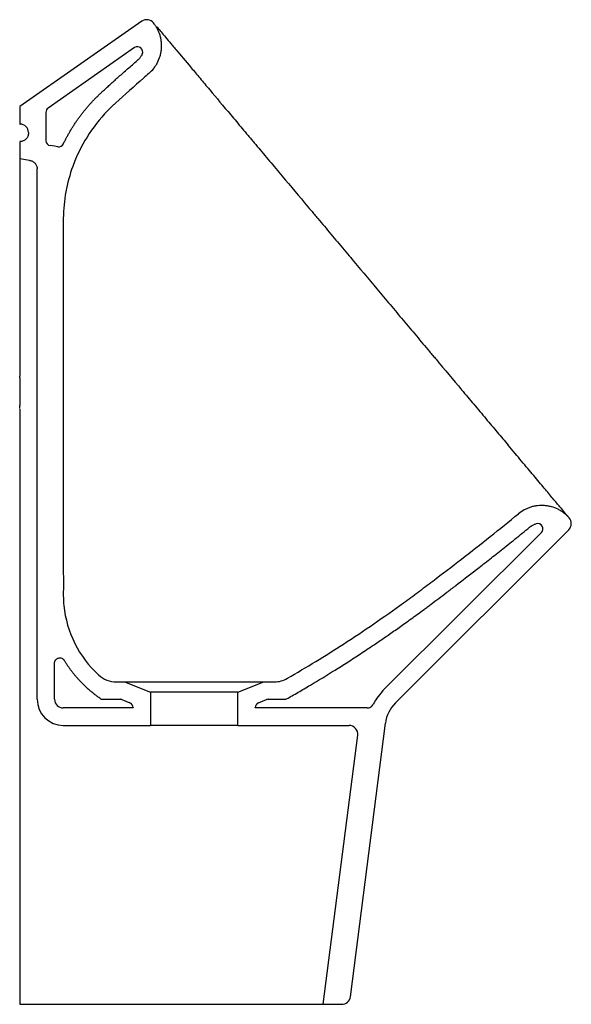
# Model space of a CAD drawing. Header units: millimetres. Extents: x 4445.649 to 4445.965, y 2461.447 to 2462.011.
import ezdxf

# ---------------------------------------------------------------- set-up
doc = ezdxf.new("R2010")
doc.units = ezdxf.units.MM
doc.layers.add('SANINDUSA', color=3, linetype='Continuous')

msp = doc.modelspace()

# ---------------------------------------------------------------- linework, layer by layer
at = {"layer": 'SANINDUSA'}
for p, q in [((4445.718859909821, 2462.010515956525), (4445.64889335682, 2461.961524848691)), ((4445.714684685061, 2461.995384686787), (4445.665172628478, 2461.960715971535)), ((4445.648893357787, 2461.961524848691), (4445.648893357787, 2461.951524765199)), ((4445.663893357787, 2461.958258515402), (4445.663893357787, 2461.942122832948)), ((4445.648893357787, 2461.951524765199), (4445.649093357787, 2461.951524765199)), ((4445.653893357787, 2461.946724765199), (4445.653893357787, 2461.946324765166)), ((4445.648893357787, 2461.941524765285), (4445.648893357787, 2461.93152481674)), ((4445.668892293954, 2461.938812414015), (4445.666475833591, 2461.93915202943)), ((4445.670817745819, 2461.938541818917), (4445.668892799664, 2461.938812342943)), ((4445.654589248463, 2461.930724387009), (4445.648893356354, 2461.93152481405)), ((4445.658893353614, 2461.621524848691), (4445.658893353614, 2461.925773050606)), ((4445.648893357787, 2461.806003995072), (4445.648893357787, 2461.806350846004)), ((4445.648893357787, 2461.806003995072), (4445.648893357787, 2461.790003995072)), ((4445.648893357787, 2461.78919446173), (4445.648893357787, 2461.790003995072)), ((4445.963632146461, 2461.718805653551), (4445.86422537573, 2461.619398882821)), ((4445.947936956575, 2461.717252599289), (4445.857154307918, 2461.626469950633)), ((4445.668893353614, 2461.621524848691), (4445.668893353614, 2461.642279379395)), ((4445.704279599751, 2461.631524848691), (4445.708893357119, 2461.631524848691)), ((4445.708893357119, 2461.631524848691), (4445.72389335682, 2461.625524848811)), ((4445.708893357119, 2461.631524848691), (4445.788893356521, 2461.631524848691)), ((4445.77389335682, 2461.625524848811), (4445.788893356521, 2461.631524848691)), ((4445.788893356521, 2461.631524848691), (4445.794879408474, 2461.631524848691)), ((4445.72389335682, 2461.625524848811), (4445.72389335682, 2461.606524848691)), ((4445.77389335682, 2461.625524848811), (4445.72389335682, 2461.625524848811)), ((4445.77389335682, 2461.606524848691), (4445.77389335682, 2461.625524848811)), ((4445.713893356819, 2461.616524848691), (4445.673893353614, 2461.616524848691)), ((4445.696562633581, 2461.621524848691), (4445.706389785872, 2461.621524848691)), ((4445.707503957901, 2461.621310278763), (4445.712007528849, 2461.619508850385)), ((4445.713893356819, 2461.616723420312), (4445.713893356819, 2461.616524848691)), ((4445.78389335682, 2461.616524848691), (4445.78389335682, 2461.616723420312)), ((4445.847988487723, 2461.616524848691), (4445.78389335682, 2461.616524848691)), ((4445.785779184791, 2461.619508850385), (4445.790282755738, 2461.621310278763)), ((4445.791396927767, 2461.621524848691), (4445.800756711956, 2461.621524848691)), ((4445.673893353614, 2461.606524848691), (4445.72389335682, 2461.606524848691)), ((4445.77389335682, 2461.606524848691), (4445.72389335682, 2461.606524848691)), ((4445.77389335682, 2461.606524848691), (4445.837686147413, 2461.606524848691)), ((4445.838451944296, 2461.450890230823), (4445.858529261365, 2461.607795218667)), ((4445.82289335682, 2461.446524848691), (4445.84264570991, 2461.600890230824)), ((4445.822893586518, 2461.446524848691), (4445.833492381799, 2461.446524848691))]:
    msp.add_line(p, q, dxfattribs=at)
for centre, radius, start, end in [((4445.721727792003, 2462.006420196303), 0.005000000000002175, 38.57687134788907, 124.9999999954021), ((4445.71640541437, 2461.992927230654), 0.003, 333.9335507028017, 124.9999999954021), ((4445.666893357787, 2461.958258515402), 0.003, 124.9999999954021, 180), ((4445.649093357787, 2461.946724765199), 0.004800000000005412, 0, 90), ((4445.666893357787, 2461.942122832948), 0.003, 180, 261.9999056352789), ((4445.671235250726, 2461.941512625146), 0.003, 262.0002776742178, 334.1492090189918), ((4445.960096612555, 2461.722341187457), 0.004999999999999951, 315, 41.60688621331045), ((4445.945815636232, 2461.719373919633), 0.003, 315, 106.8341007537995), ((4445.704279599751, 2461.646524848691), 0.015, 227.4699453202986, 270), ((4445.794879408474, 2461.646524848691), 0.015, 270, 300.1138535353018), ((4445.696562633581, 2461.624524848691), 0.003, 233.0061285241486, 270), ((4445.800756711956, 2461.624524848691), 0.003, 270, 299.812216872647), ((4445.673893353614, 2461.621524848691), 0.01500000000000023, 180, 270), ((4445.673893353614, 2461.621524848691), 0.005000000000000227, 180, 270), ((4445.706389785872, 2461.618524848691), 0.003, 68.19859051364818, 90), ((4445.71089335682, 2461.616723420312), 0.003, 0, 68.19859051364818), ((4445.78689335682, 2461.616723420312), 0.003, 111.8014094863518, 180), ((4445.791396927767, 2461.618524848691), 0.003, 90, 111.8014094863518), ((4445.878367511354, 2461.605256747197), 0.02000000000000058, 135, 172.708146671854), ((4445.837686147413, 2461.601524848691), 0.005000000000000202, 352.708146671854, 90), ((4445.833492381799, 2461.451524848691), 0.005, 270, 352.708146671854)]:
    msp.add_arc(centre, radius, start, end, dxfattribs=at)
for points, knots in [([(4445.722999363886, 2461.980596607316), (4445.724017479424, 2461.981481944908), (4445.724934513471, 2461.982450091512), (4445.726164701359, 2461.984021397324), (4445.726550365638, 2461.984565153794), (4445.727271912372, 2461.985693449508), (4445.72760902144, 2461.98628087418), (4445.728524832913, 2461.988070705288), (4445.729014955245, 2461.989307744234), (4445.729572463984, 2461.99122795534), (4445.729728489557, 2461.991878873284), (4445.72997892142, 2461.993203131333), (4445.73007167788, 2461.993868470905), (4445.730253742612, 2461.995861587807), (4445.730248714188, 2461.997191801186), (4445.73004985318, 2461.999189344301), (4445.729950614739, 2461.999859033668), (4445.72969037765, 2462.001175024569), (4445.729529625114, 2462.001822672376), (4445.72895762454, 2462.003735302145), (4445.728457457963, 2462.004970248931), (4445.72752269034, 2462.006760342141), (4445.727182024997, 2462.00734252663), (4445.726449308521, 2462.008467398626), (4445.726056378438, 2462.009011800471), (4445.725636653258, 2462.009538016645)], [0, 0, 0, 0, 0.1250000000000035, 0.1250000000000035, 0.1875000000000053, 0.1875000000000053, 0.250000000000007, 0.250000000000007, 0.3750000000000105, 0.3750000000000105, 0.4375000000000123, 0.4375000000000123, 0.5000000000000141, 0.5000000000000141, 0.6250000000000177, 0.6250000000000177, 0.6875000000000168, 0.6875000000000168, 0.7500000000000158, 0.7500000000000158, 0.8750000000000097, 0.8750000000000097, 0.9375000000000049, 0.9375000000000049, 1, 1, 1, 1]), ([(4445.727429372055, 2462.007411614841), (4445.728524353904, 2462.00610666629), (4445.729995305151, 2462.004353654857), (4445.732764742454, 2462.001053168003), (4445.733782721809, 2461.999839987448), (4445.735453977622, 2461.99784826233), (4445.736035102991, 2461.997155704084), (4445.737246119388, 2461.995712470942), (4445.737872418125, 2461.994966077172), (4445.7411030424, 2461.991115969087), (4445.744006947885, 2461.987655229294), (4445.748827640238, 2461.981910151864), (4445.750512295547, 2461.979902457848), (4445.753158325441, 2461.976749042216), (4445.754060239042, 2461.975674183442), (4445.755904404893, 2461.973476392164), (4445.756847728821, 2461.972352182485), (4445.761622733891, 2461.966661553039), (4445.765659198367, 2461.961851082), (4445.772029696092, 2461.95425901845), (4445.774205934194, 2461.951665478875), (4445.777550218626, 2461.94767991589), (4445.778678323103, 2461.946335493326), (4445.78039080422, 2461.944294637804), (4445.780965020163, 2461.943610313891), (4445.78212030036, 2461.942233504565), (4445.782701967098, 2461.941540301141), (4445.78561475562, 2461.938068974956), (4445.78796616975, 2461.93526666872), (4445.792709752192, 2461.929613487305), (4445.795101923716, 2461.926762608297), (4445.80233884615, 2461.918137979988), (4445.807243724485, 2461.912292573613), (4445.813478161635, 2461.904862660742), (4445.814730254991, 2461.903370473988), (4445.81661639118, 2461.901122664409), (4445.817245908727, 2461.900372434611), (4445.818504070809, 2461.89887301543), (4445.819133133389, 2461.898123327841), (4445.822278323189, 2461.894375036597), (4445.824794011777, 2461.891376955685), (4445.829824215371, 2461.885382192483), (4445.832338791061, 2461.882385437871), (4445.837367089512, 2461.876392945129), (4445.839880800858, 2461.873397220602), (4445.847420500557, 2461.864411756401), (4445.852445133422, 2461.858423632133), (4445.858723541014, 2461.850941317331), (4445.859979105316, 2461.849444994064), (4445.862490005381, 2461.846452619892), (4445.86374529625, 2461.844956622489), (4445.867509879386, 2461.840470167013), (4445.870018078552, 2461.837481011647), (4445.875031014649, 2461.831506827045), (4445.877535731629, 2461.828521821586), (4445.881291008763, 2461.824046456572), (4445.88254256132, 2461.822554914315), (4445.884419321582, 2461.820318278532), (4445.885044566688, 2461.81957314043), (4445.886294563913, 2461.818083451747), (4445.886919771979, 2461.817338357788), (4445.892535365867, 2461.810645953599), (4445.897412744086, 2461.804833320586), (4445.904557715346, 2461.796318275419), (4445.90691069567, 2461.793514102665), (4445.910396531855, 2461.78935984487), (4445.911551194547, 2461.787983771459), (4445.913845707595, 2461.785249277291), (4445.914988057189, 2461.783887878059), (4445.918360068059, 2461.779869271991), (4445.920542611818, 2461.777268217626), (4445.924781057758, 2461.77221703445), (4445.926836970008, 2461.769766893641), (4445.92883004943, 2461.76739163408)], [0, 0, 0, 0, 0.06249999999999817, 0.06249999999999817, 0.09374999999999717, 0.09374999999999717, 0.1093749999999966, 0.1093749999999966, 0.124999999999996, 0.124999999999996, 0.1874999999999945, 0.1874999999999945, 0.2187499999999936, 0.2187499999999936, 0.2343749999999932, 0.2343749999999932, 0.2499999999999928, 0.2499999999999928, 0.3124999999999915, 0.3124999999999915, 0.3437499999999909, 0.3437499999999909, 0.3593749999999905, 0.3593749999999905, 0.3671874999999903, 0.3671874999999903, 0.3749999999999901, 0.3749999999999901, 0.4062499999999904, 0.4062499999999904, 0.4374999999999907, 0.4374999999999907, 0.4999999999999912, 0.4999999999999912, 0.5156249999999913, 0.5156249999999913, 0.5234374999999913, 0.5234374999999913, 0.5312499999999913, 0.5312499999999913, 0.5624999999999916, 0.5624999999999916, 0.5937499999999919, 0.5937499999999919, 0.6249999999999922, 0.6249999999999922, 0.6874999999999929, 0.6874999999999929, 0.7031249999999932, 0.7031249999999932, 0.7187499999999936, 0.7187499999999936, 0.7499999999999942, 0.7499999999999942, 0.7812499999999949, 0.7812499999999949, 0.7968749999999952, 0.7968749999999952, 0.8046874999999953, 0.8046874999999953, 0.8124999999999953, 0.8124999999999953, 0.8749999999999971, 0.8749999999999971, 0.906249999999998, 0.906249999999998, 0.9218749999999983, 0.9218749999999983, 0.9374999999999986, 0.9374999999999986, 0.9687499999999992, 0.9687499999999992, 1, 1, 1, 1]), ([(4445.719100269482, 2461.991608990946), (4445.719007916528, 2461.991420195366), (4445.718794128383, 2461.991013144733), (4445.71842421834, 2461.990404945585), (4445.71798972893, 2461.989789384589), (4445.71756550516, 2461.989268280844), (4445.717168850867, 2461.988834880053), (4445.716813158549, 2461.988478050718), (4445.716562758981, 2461.988254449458), (4445.716437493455, 2461.988142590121)], [0.634137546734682, 0.634137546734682, 0.634137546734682, 0.634137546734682, 0.6865544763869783, 0.7487823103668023, 0.8115800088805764, 0.874377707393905, 0.9162664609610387, 0.9581112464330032, 1, 1, 1, 1]), ([(4445.67393504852, 2461.940204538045), (4445.674037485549, 2461.940415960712), (4445.67428082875, 2461.940914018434), (4445.674670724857, 2461.941695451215), (4445.675105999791, 2461.942547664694), (4445.675548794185, 2461.94339465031), (4445.675999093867, 2461.944236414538), (4445.676456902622, 2461.945072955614), (4445.676922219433, 2461.945904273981), (4445.677395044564, 2461.946730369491), (4445.677875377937, 2461.947551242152), (4445.678363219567, 2461.948366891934), (4445.678858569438, 2461.949177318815), (4445.679361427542, 2461.949982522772), (4445.679871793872, 2461.950782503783), (4445.680389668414, 2461.951577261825), (4445.68091505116, 2461.952366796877), (4445.681447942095, 2461.953151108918), (4445.681988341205, 2461.953930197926), (4445.68253624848, 2461.954704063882), (4445.683091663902, 2461.955472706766), (4445.683654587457, 2461.956236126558), (4445.684225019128, 2461.95699432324), (4445.684802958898, 2461.957747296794), (4445.68538840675, 2461.958495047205), (4445.685981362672, 2461.959237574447), (4445.686581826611, 2461.959974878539), (4445.687189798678, 2461.960706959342), (4445.687805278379, 2461.961433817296), (4445.688428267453, 2461.962155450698), (4445.689058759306, 2461.962871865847), (4445.689696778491, 2461.963583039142), (4445.690342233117, 2461.964289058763), (4445.690995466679, 2461.964989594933), (4445.691726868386, 2461.965761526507), (4445.692595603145, 2461.966647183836), (4445.693657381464, 2461.967691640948), (4445.694887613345, 2461.968873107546), (4445.696286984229, 2461.970190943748), (4445.697855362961, 2461.971645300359), (4445.699592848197, 2461.973236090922), (4445.701499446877, 2461.97496331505), (4445.70357518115, 2461.976826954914), (4445.705820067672, 2461.978826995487), (4445.708234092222, 2461.980963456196), (4445.710817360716, 2461.983236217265), (4445.713569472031, 2461.985645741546), (4445.715463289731, 2461.987294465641), (4445.716437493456, 2461.988142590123)], [0.03261184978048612, 0.03261184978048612, 0.03261184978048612, 0.03261184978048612, 0.04316364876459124, 0.05750898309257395, 0.07183517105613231, 0.0861434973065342, 0.1004352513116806, 0.1147117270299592, 0.1289742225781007, 0.1432240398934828, 0.1574624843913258, 0.1716908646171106, 0.1859104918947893, 0.2001226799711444, 0.2143287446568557, 0.2285300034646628, 0.2427277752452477, 0.2569233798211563, 0.2711181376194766, 0.2853133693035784, 0.2995103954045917, 0.3137105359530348, 0.3279151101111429, 0.3421254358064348, 0.3563428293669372, 0.3705686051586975, 0.3848040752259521, 0.399050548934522, 0.4133093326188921, 0.427581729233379, 0.441869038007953, 0.4561725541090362, 0.4704935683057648, 0.4848333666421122, 0.499193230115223, 0.5182548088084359, 0.5405507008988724, 0.5660857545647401, 0.5948631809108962, 0.6268852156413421, 0.6621534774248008, 0.7006691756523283, 0.7424332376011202, 0.7874463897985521, 0.8357092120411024, 0.88722217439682, 0.9419856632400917, 1, 1, 1, 1]), ([(4445.722999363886, 2461.980596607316), (4445.721980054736, 2461.979710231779), (4445.715553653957, 2461.974101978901), (4445.708804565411, 2461.968077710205), (4445.69349417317, 2461.954154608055), (4445.68497567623, 2461.941844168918), (4445.67981296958, 2461.928658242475), (4445.679302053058, 2461.927251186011)], [0.05221177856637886, 0.05221177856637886, 0.05221177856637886, 0.05221177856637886, 0.0625, 0.1171875, 0.12109375, 0.21875, 0.2302928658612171, 0.2302928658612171, 0.2302928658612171, 0.2302928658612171]), ([(4445.653893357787, 2461.946324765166), (4445.653893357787, 2461.946007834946), (4445.653862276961, 2461.94569619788), (4445.653740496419, 2461.945083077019), (4445.653648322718, 2461.944778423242), (4445.653407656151, 2461.9441973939), (4445.653260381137, 2461.943921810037), (4445.652912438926, 2461.943400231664), (4445.652709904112, 2461.943153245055), (4445.65226746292, 2461.942710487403), (4445.652026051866, 2461.942511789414), (4445.651501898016, 2461.942160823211), (4445.651222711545, 2461.94201159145), (4445.650645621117, 2461.941771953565), (4445.650343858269, 2461.941679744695), (4445.649723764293, 2461.941555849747), (4445.649410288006, 2461.941524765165), (4445.649093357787, 2461.941524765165)], [0, 0, 0, 0, 0.125, 0.125, 0.25, 0.25, 0.375, 0.375, 0.5, 0.5, 0.625, 0.625, 0.75, 0.75, 0.875, 0.875, 1, 1, 1, 1]), ([(4445.648893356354, 2461.93152481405), (4445.648893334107, 2461.931523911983), (4445.648893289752, 2461.931522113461), (4445.648893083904, 2461.931507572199), (4445.648892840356, 2461.931484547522), (4445.64889258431, 2461.93145235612), (4445.64889235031, 2461.931411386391), (4445.648892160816, 2461.931361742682), (4445.648892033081, 2461.931303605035), (4445.648891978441, 2461.931237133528), (4445.648892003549, 2461.931162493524), (4445.648892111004, 2461.931079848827), (4445.648892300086, 2461.930989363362), (4445.648892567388, 2461.930891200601), (4445.648892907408, 2461.930785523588), (4445.6488933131, 2461.930672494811), (4445.648893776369, 2461.93055227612), (4445.648894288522, 2461.930425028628), (4445.648894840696, 2461.930290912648), (4445.648895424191, 2461.930150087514), (4445.648896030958, 2461.930002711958), (4445.64889665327, 2461.929848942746), (4445.648897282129, 2461.92968893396), (4445.648897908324, 2461.929522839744), (4445.648898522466, 2461.929350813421), (4445.648899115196, 2461.929173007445), (4445.648899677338, 2461.928989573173), (4445.648900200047, 2461.928800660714), (4445.648900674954, 2461.928606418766), (4445.648901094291, 2461.928406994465), (4445.648901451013, 2461.928202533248), (4445.648901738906, 2461.927993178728), (4445.648901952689, 2461.927779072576), (4445.648902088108, 2461.927560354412), (4445.648902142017, 2461.927337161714), (4445.648902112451, 2461.927109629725), (4445.648901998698, 2461.926877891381), (4445.648901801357, 2461.926642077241), (4445.648901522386, 2461.926402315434), (4445.648901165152, 2461.926158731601), (4445.648900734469, 2461.925911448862), (4445.648900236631, 2461.925660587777), (4445.648899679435, 2461.925406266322), (4445.648899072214, 2461.925148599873), (4445.648898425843, 2461.924887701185), (4445.648897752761, 2461.924623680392), (4445.648897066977, 2461.924356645), (4445.648896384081, 2461.924086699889), (4445.648895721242, 2461.923813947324), (4445.648895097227, 2461.923538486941), (4445.648894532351, 2461.923260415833), (4445.648894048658, 2461.922979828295), (4445.648893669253, 2461.922696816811), (4445.648893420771, 2461.922411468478), (4445.648892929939, 2461.920948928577), (4445.648905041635, 2461.918085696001), (4445.64890596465, 2461.913311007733), (4445.648905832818, 2461.907977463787), (4445.648901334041, 2461.902002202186), (4445.648888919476, 2461.896665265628), (4445.648898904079, 2461.892289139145), (4445.648916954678, 2461.889110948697), (4445.648935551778, 2461.885712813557), (4445.648949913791, 2461.882083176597), (4445.648955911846, 2461.878212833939), (4445.648951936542, 2461.874095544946), (4445.648938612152, 2461.869728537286), (4445.648919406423, 2461.865113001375), (4445.648899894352, 2461.86025486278), (4445.648890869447, 2461.85521688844), (4445.648896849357, 2461.849943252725), (4445.648899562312, 2461.844372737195), (4445.648897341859, 2461.838383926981), (4445.648892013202, 2461.833830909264), (4445.648894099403, 2461.830862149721), (4445.648896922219, 2461.829586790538), (4445.648900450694, 2461.828230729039), (4445.648904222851, 2461.826793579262), (4445.648907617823, 2461.825275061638), (4445.648910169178, 2461.823675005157), (4445.648911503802, 2461.821993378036), (4445.648911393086, 2461.820230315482), (4445.648909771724, 2461.818386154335), (4445.648906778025, 2461.816461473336), (4445.648902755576, 2461.814457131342), (4445.648898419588, 2461.812374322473), (4445.6488944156, 2461.810214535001), (4445.648893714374, 2461.808749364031), (4445.648893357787, 2461.80800429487)], [0, 0, 0, 0, 0.005559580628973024, 0.01108457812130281, 0.01657537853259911, 0.02203230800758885, 0.02745563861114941, 0.03284559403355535, 0.03820235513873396, 0.04352606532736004, 0.04881683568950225, 0.05407474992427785, 0.05929986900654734, 0.06449223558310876, 0.069651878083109, 0.07477881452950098, 0.07987305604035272, 0.08493461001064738, 0.08996348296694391, 0.09495968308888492, 0.09992322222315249, 0.1048541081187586, 0.1097523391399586, 0.1146179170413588, 0.1194508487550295, 0.124251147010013, 0.129018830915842, 0.1337539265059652, 0.1384564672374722, 0.1431264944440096, 0.1477640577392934, 0.1523692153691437, 0.1569420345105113, 0.1614825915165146, 0.1659909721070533, 0.1704672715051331, 0.1749115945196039, 0.1793240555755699, 0.1837047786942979, 0.1880538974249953, 0.1923715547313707, 0.1966579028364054, 0.2009131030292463, 0.2051373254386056, 0.2093307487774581, 0.2134935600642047, 0.2176259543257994, 0.2217281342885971, 0.2258003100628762, 0.2298426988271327, 0.2338555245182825, 0.2378390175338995, 0.2417934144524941, 0.2457189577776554, 0.2496158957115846, 0.3012483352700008, 0.3508449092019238, 0.3997319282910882, 0.4490886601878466, 0.4998008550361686, 0.5210540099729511, 0.543082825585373, 0.5659319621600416, 0.5896339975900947, 0.614208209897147, 0.6396598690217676, 0.665979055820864, 0.6931403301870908, 0.7211038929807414, 0.7498132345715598, 0.7783052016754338, 0.8086323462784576, 0.840767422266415, 0.8746563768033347, 0.8809463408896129, 0.8876464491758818, 0.8947576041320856, 0.9022804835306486, 0.9102155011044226, 0.9185627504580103, 0.9273219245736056, 0.9364922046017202, 0.946072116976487, 0.9560593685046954, 0.9664506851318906, 0.9772416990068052, 0.9884269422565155, 0.9999999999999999, 0.9999999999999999, 0.9999999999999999, 0.9999999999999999]), ([(4445.654589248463, 2461.930724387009), (4445.654887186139, 2461.930682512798), (4445.655176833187, 2461.93061460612), (4445.655740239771, 2461.930428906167), (4445.656015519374, 2461.930310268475), (4445.65654261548, 2461.930024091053), (4445.656789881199, 2461.929859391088), (4445.657252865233, 2461.929488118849), (4445.657470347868, 2461.929279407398), (4445.657862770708, 2461.928828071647), (4445.658036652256, 2461.928587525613), (4445.658340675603, 2461.928077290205), (4445.658471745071, 2461.927804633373), (4445.658680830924, 2461.92724582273), (4445.658759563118, 2461.926959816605), (4445.658865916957, 2461.926374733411), (4445.658893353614, 2461.926073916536), (4445.658893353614, 2461.925773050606)], [0, 0, 0, 0, 0.125, 0.125, 0.25, 0.25, 0.375, 0.375, 0.5, 0.5, 0.625, 0.625, 0.75, 0.75, 0.875, 0.875, 1, 1, 1, 1]), ([(4445.679302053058, 2461.927251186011), (4445.675864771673, 2461.917784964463), (4445.673987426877, 2461.907635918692), (4445.673892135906, 2461.896760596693), (4445.673898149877, 2461.892019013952), (4445.673887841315, 2461.877018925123), (4445.673893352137, 2461.860465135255), (4445.67389335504, 2461.845981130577), (4445.673893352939, 2461.826324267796), (4445.673893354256, 2461.791148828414), (4445.673893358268, 2461.755973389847), (4445.673893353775, 2461.733212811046), (4445.67389335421, 2461.727005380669), (4445.673893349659, 2461.712521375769), (4445.67389473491, 2461.698554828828), (4445.673905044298, 2461.68458960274), (4445.673880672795, 2461.679413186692), (4445.675009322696, 2461.661465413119), (4445.682826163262, 2461.645849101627), (4445.694139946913, 2461.635471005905)], [0.2302928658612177, 0.2302928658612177, 0.2302928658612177, 0.2302928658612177, 0.3079495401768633, 0.30859375, 0.3125, 0.34375, 0.421875, 0.4375, 0.453125, 0.5703125, 0.703125, 0.71875, 0.7421875, 0.75, 0.828125, 0.84765625, 0.85546875, 0.8671875, 0.9843562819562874, 0.9843562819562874, 0.9843562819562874, 0.9843562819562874]), ([(4445.963835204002, 2461.725661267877), (4445.963835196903, 2461.725661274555), (4445.96382251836, 2461.725676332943), (4445.963772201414, 2461.72573611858), (4445.963734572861, 2461.725780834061), (4445.963584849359, 2461.725958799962), (4445.963435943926, 2461.726135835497), (4445.962845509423, 2461.72683819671), (4445.962261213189, 2461.727533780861), (4445.960715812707, 2461.729375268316), (4445.959754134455, 2461.730521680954), (4445.958306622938, 2461.732247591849), (4445.958005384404, 2461.732606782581), (4445.957382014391, 2461.73335009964), (4445.957059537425, 2461.733734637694), (4445.95606006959, 2461.734926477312), (4445.955351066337, 2461.7357719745), (4445.953097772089, 2461.738459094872), (4445.951427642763, 2461.740450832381), (4445.948670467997, 2461.743738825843), (4445.947709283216, 2461.744885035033), (4445.945701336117, 2461.747279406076), (4445.94465402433, 2461.748528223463), (4445.941383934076, 2461.752427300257), (4445.939065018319, 2461.755192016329), (4445.934153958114, 2461.761046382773), (4445.931561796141, 2461.764136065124), (4445.92883004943, 2461.76739163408)], [0, 0, 0, 0, 0.03125000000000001, 0.03125000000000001, 0.0625, 0.0625, 0.125, 0.125, 0.2499999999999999, 0.2499999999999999, 0.3749999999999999, 0.3749999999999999, 0.40625, 0.40625, 0.4375000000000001, 0.4375000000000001, 0.5000000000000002, 0.5000000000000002, 0.6250000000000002, 0.6250000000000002, 0.6875000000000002, 0.6875000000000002, 0.7500000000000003, 0.7500000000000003, 0.8750000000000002, 0.8750000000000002, 1, 1, 1, 1]), ([(4445.963835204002, 2461.725661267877), (4445.962941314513, 2461.726667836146), (4445.961963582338, 2461.727575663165), (4445.960374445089, 2461.72879308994), (4445.959824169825, 2461.729174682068), (4445.958967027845, 2461.729709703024), (4445.958675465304, 2461.729882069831), (4445.958087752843, 2461.730210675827), (4445.957790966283, 2461.730367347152), (4445.956292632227, 2461.731113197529), (4445.95504827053, 2461.731590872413), (4445.95343569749, 2461.732039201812), (4445.953110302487, 2461.732121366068), (4445.952453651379, 2461.732270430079), (4445.952121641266, 2461.732337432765), (4445.951126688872, 2461.732513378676), (4445.95046243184, 2461.732598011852), (4445.948466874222, 2461.732756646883), (4445.947132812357, 2461.732736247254), (4445.945460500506, 2461.732548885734), (4445.945124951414, 2461.732503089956), (4445.944459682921, 2461.732395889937), (4445.944129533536, 2461.732334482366), (4445.943146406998, 2461.732127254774), (4445.941855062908, 2461.731789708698), (4445.940602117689, 2461.731331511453), (4445.93936860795, 2461.730812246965), (4445.938758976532, 2461.730520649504), (4445.936978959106, 2461.729560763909), (4445.935870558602, 2461.728816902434), (4445.93483797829, 2461.727972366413)], [0, 0, 0, 0, 0.1250000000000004, 0.1250000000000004, 0.1875000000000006, 0.1875000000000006, 0.2187500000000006, 0.2187500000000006, 0.2500000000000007, 0.2500000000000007, 0.3750000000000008, 0.3750000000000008, 0.4062500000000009, 0.4062500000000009, 0.4375000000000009, 0.4375000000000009, 0.500000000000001, 0.500000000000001, 0.6250000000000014, 0.6250000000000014, 0.6562500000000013, 0.6562500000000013, 0.6875000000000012, 0.6875000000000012, 0.7500000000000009, 0.8125000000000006, 0.8125000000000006, 0.8750000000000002, 0.8750000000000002, 1, 1, 1, 1]), ([(4445.802405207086, 2461.633549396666), (4445.813268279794, 2461.639850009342), (4445.823976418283, 2461.646415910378), (4445.840355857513, 2461.657019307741), (4445.846142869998, 2461.660877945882), (4445.857607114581, 2461.668750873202), (4445.863286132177, 2461.672761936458), (4445.871719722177, 2461.678897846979), (4445.87451529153, 2461.680965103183), (4445.880092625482, 2461.68511900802), (4445.88287360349, 2461.687206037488), (4445.891195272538, 2461.693493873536), (4445.896717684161, 2461.697718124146), (4445.907703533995, 2461.706241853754), (4445.91316768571, 2461.710540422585), (4445.924043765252, 2461.71920417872), (4445.929455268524, 2461.723569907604), (4445.93483797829, 2461.727972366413)], [0.02428602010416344, 0.02428602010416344, 0.02428602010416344, 0.02428602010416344, 0.2500000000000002, 0.2500000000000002, 0.3750000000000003, 0.3750000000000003, 0.5000000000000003, 0.5000000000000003, 0.5625000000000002, 0.5625000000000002, 0.6250000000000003, 0.6250000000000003, 0.7500000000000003, 0.7500000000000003, 0.8750000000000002, 0.8750000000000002, 1, 1, 1, 1]), ([(4445.860076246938, 2461.658322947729), (4445.862146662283, 2461.65975685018), (4445.864267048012, 2461.661240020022), (4445.868645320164, 2461.664336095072), (4445.870907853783, 2461.665952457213), (4445.875640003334, 2461.669377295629), (4445.87810608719, 2461.671184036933), (4445.881373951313, 2461.673606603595), (4445.882034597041, 2461.674097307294), (4445.883380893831, 2461.675098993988), (4445.884065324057, 2461.67560912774), (4445.886156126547, 2461.67717043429), (4445.889043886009, 2461.679334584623), (4445.892170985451, 2461.681696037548), (4445.895437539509, 2461.684172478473), (4445.89713994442, 2461.685467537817), (4445.902492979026, 2461.689556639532), (4445.906388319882, 2461.692554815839), (4445.91284844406, 2461.69758693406), (4445.915104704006, 2461.699353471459), (4445.918659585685, 2461.702153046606), (4445.919873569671, 2461.703111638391), (4445.922358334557, 2461.705079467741), (4445.926164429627, 2461.708102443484), (4445.930167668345, 2461.711310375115), (4445.93424933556, 2461.714603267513), (4445.935622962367, 2461.71571505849), (4445.93838753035, 2461.717960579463), (4445.939778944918, 2461.719094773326), (4445.941168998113, 2461.720231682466)], [0, 0, 0, 0, 0.1250000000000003, 0.1250000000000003, 0.2500000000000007, 0.2500000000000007, 0.375000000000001, 0.375000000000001, 0.4062500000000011, 0.4062500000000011, 0.4375000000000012, 0.4375000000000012, 0.500000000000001, 0.5625000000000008, 0.5625000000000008, 0.6250000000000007, 0.6250000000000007, 0.7500000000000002, 0.7500000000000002, 0.8125000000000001, 0.8125000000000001, 0.8437500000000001, 0.8437500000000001, 0.8750000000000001, 0.9375, 0.9375, 0.96875, 0.96875, 1, 1, 1, 1]), ([(4445.941168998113, 2461.72023168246), (4445.941247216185, 2461.720294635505), (4445.941403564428, 2461.720420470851), (4445.941644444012, 2461.720600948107), (4445.941889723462, 2461.720775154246), (4445.942139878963, 2461.720942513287), (4445.942520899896, 2461.721182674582), (4445.943043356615, 2461.721478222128), (4445.943721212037, 2461.721802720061), (4445.944358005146, 2461.722055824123), (4445.944771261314, 2461.722192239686), (4445.94494683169, 2461.722245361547)], [0, 0, 0, 0, 0.02504544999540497, 0.05006275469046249, 0.07507067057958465, 0.1000879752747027, 0.1251334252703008, 0.18741616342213, 0.2496989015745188, 0.3124696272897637, 0.3582174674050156, 0.3582174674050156, 0.3582174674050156, 0.3582174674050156]), ([(4445.802248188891, 2461.621921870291), (4445.802595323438, 2461.622120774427), (4445.803086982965, 2461.622402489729), (4445.803578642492, 2461.622684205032), (4445.803867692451, 2461.622849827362), (4445.804014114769, 2461.622933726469), (4445.804453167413, 2461.623185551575), (4445.805916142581, 2461.62402591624), (4445.809713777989, 2461.626223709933), (4445.813213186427, 2461.628285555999), (4445.820223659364, 2461.632465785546), (4445.824913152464, 2461.635327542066), (4445.832066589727, 2461.639801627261), (4445.834471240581, 2461.641323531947), (4445.839340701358, 2461.644443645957), (4445.841806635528, 2461.646042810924), (4445.84682760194, 2461.649341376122), (4445.849380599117, 2461.651039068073), (4445.854616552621, 2461.65456814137), (4445.857300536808, 2461.656400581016), (4445.860076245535, 2461.658322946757)], [0.01248515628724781, 0.01248515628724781, 0.01248515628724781, 0.01248515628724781, 0.03124999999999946, 0.03906249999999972, 0.03906249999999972, 0.04687499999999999, 0.04687499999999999, 0.06250000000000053, 0.125, 0.2500000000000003, 0.2500000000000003, 0.5000000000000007, 0.5000000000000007, 0.6250000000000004, 0.6250000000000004, 0.7500000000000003, 0.7500000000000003, 0.8750000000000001, 0.8750000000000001, 1, 1, 1, 1]), ([(4445.668893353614, 2461.642279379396), (4445.668894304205, 2461.642339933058), (4445.668896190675, 2461.642460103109), (4445.668911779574, 2461.642638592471), (4445.6689367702, 2461.642813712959), (4445.668972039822, 2461.642985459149), (4445.66901735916, 2461.643153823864), (4445.66907278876, 2461.64331880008), (4445.669138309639, 2461.643480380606), (4445.669213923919, 2461.643638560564), (4445.669299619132, 2461.643793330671), (4445.669395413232, 2461.643944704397), (4445.669591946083, 2461.644219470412), (4445.669927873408, 2461.644582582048), (4445.670467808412, 2461.644950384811), (4445.671173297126, 2461.645226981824), (4445.672046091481, 2461.645337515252), (4445.672798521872, 2461.645164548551), (4445.673292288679, 2461.644941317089), (4445.673573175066, 2461.644776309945), (4445.673830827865, 2461.644583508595), (4445.674064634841, 2461.644362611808), (4445.674276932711, 2461.644115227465), (4445.674395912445, 2461.64393177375), (4445.674456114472, 2461.643838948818)], [0, 0, 0, 0, 0.02335523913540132, 0.04634897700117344, 0.06905756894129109, 0.09156027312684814, 0.1139385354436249, 0.136275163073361, 0.1586534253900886, 0.1811561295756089, 0.2038647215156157, 0.2268584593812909, 0.2502136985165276, 0.3341570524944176, 0.4160702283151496, 0.5000135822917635, 0.6246209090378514, 0.7492282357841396, 0.7918672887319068, 0.8334975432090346, 0.8746141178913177, 0.9157306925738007, 0.9573609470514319, 0.9999999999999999, 0.9999999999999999, 0.9999999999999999, 0.9999999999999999]), ([(4445.694757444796, 2461.622128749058), (4445.694472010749, 2461.622343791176), (4445.693705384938, 2461.622922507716), (4445.692533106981, 2461.623817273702), (4445.69131437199, 2461.624762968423), (4445.690314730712, 2461.625555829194), (4445.68944482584, 2461.626273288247), (4445.688637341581, 2461.626972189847), (4445.687816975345, 2461.627700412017), (4445.687008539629, 2461.628441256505), (4445.686211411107, 2461.629193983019), (4445.685425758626, 2461.629958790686), (4445.684651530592, 2461.630735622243), (4445.68374209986, 2461.631676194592), (4445.682707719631, 2461.632788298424), (4445.681561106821, 2461.634081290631), (4445.680447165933, 2461.63539945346), (4445.67936587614, 2461.636742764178), (4445.678317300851, 2461.638111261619), (4445.677301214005, 2461.639504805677), (4445.676318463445, 2461.640923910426), (4445.675365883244, 2461.642366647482), (4445.674759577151, 2461.643347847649), (4445.674456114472, 2461.643838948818)], [0.03247114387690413, 0.03247114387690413, 0.03247114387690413, 0.03247114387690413, 0.06713147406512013, 0.1256300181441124, 0.1754986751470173, 0.2167423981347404, 0.2493700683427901, 0.2848516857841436, 0.3203113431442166, 0.3557571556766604, 0.3911972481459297, 0.4266397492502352, 0.4620927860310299, 0.4975644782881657, 0.553526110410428, 0.6093798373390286, 0.6651572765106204, 0.7208901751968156, 0.7766103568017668, 0.8323496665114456, 0.8881399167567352, 0.9440128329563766, 1, 1, 1, 1]), ([(4445.847988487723, 2461.616524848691), (4445.848725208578, 2461.616524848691), (4445.849460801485, 2461.616733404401), (4445.85071498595, 2461.617506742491), (4445.851231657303, 2461.61807034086), (4445.851562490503, 2461.618728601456)], [0, 0, 0, 0, 0.5, 0.5, 1, 1, 1, 1]), ([(4445.648893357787, 2461.446524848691), (4445.658122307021, 2461.446524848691), (4445.676788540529, 2461.446524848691), (4445.703965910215, 2461.446524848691), (4445.729232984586, 2461.446524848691), (4445.744530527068, 2461.446524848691), (4445.752652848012, 2461.446524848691), (4445.754056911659, 2461.446524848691), (4445.755833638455, 2461.446524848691), (4445.75740702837, 2461.446524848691), (4445.758864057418, 2461.446524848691), (4445.760239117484, 2461.446524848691), (4445.761561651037, 2461.446524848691), (4445.762850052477, 2461.446524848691), (4445.764119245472, 2461.446524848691), (4445.765384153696, 2461.446524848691), (4445.766656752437, 2461.446524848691), (4445.767954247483, 2461.446524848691), (4445.769291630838, 2461.446524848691), (4445.770701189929, 2461.446524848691), (4445.772210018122, 2461.446524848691), (4445.773916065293, 2461.446524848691), (4445.775261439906, 2461.446524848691), (4445.777482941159, 2461.446524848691), (4445.780255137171, 2461.446524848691), (4445.784452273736, 2461.446524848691), (4445.788665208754, 2461.446524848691), (4445.794253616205, 2461.446524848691), (4445.80109148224, 2461.446524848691), (4445.808628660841, 2461.446524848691), (4445.81497124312, 2461.446524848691), (4445.81963304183, 2461.446524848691), (4445.82234966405, 2461.446524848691), (4445.82289335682, 2461.446524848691), (4445.82289335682, 2461.446524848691)], [0, 0, 0, 0, 0.05594820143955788, 0.1118964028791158, 0.1678446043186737, 0.2237928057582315, 0.2237928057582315, 0.2303647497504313, 0.236936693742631, 0.2435086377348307, 0.2500805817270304, 0.2566525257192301, 0.2632244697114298, 0.2697964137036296, 0.2763683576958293, 0.2829403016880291, 0.2895122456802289, 0.2960841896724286, 0.3026561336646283, 0.309228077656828, 0.3158000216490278, 0.3223719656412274, 0.3289439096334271, 0.3289439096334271, 0.3396349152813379, 0.3503259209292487, 0.3610169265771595, 0.3717079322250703, 0.3930899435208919, 0.4144719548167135, 0.4358539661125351, 0.4572359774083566, 0.4786179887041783, 0.4999999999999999, 0.4999999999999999, 0.4999999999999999, 0.4999999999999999])]:
    msp.add_open_spline(points, degree=3, knots=knots, dxfattribs=at)
for points in [[(4445.648893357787, 2461.808004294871), (4445.648893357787, 2461.807617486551), (4445.648893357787, 2461.807230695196), (4445.648893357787, 2461.806843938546)], [(4445.648893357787, 2461.806350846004), (4445.648893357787, 2461.806513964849), (4445.648893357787, 2461.80667827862), (4445.648893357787, 2461.806843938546)], [(4445.648893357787, 2461.788369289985), (4445.648893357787, 2461.78865522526), (4445.648893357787, 2461.788933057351), (4445.648893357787, 2461.78919446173)], [(4445.648893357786, 2461.788003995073), (4445.648893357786, 2461.673783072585), (4445.648893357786, 2461.559916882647), (4445.648893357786, 2461.446524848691)], [(4445.857154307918, 2461.626469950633), (4445.854139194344, 2461.623130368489), (4445.852705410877, 2461.62100267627), (4445.851562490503, 2461.618728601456)]]:
    msp.add_open_spline(points, degree=3, dxfattribs=at)

doc.saveas('drawing.dxf')
